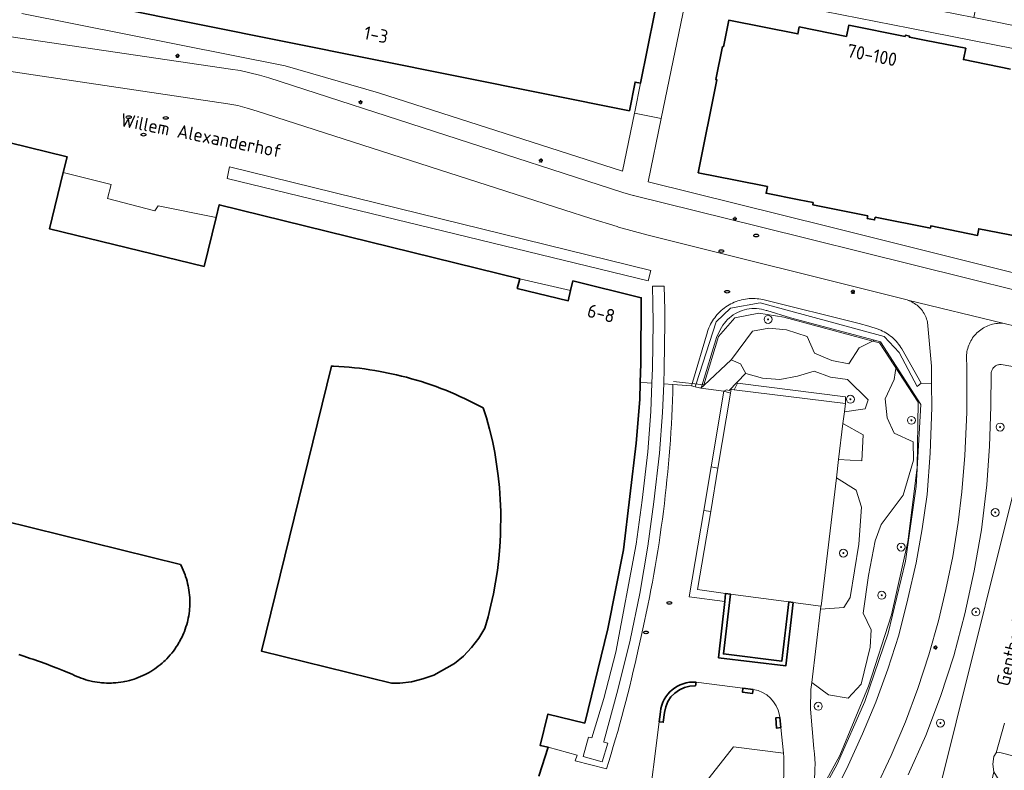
# Model space of a CAD drawing. Header units: metres. Extents: x 152610 to 160096, y 456114 to 462495.
# Tile 119 of 256: x 156503 to 156603, y 458945 to 459021. Entities that reach past the tile are written whole.
import ezdxf
from ezdxf.enums import TextEntityAlignment as Align

# ---------------------------------------------------------------- set-up
doc = ezdxf.new("R2010")
doc.units = ezdxf.units.M
doc.header["$LTSCALE"] = 0.5
doc.layers.get('0').update_dxf_attribs({"linetype": 'CONTINUOUS'})
for name, color, linetype, lineweight in [('B-PV-GK-KADEMUUR-GV', 251, 'CONTINUOUS', 35), ('B-PV-GR-BEPLANTING_CULTUUR_HEESTERS-GV', 251, 'CONTINUOUS', 18), ('B-PV-GR-BOOM-S', 251, 'CONTINUOUS', 25), ('B-PV-GR-GROENVOORZIENING-GV', 251, 'CONTINUOUS', 18), ('B-PV-GR-HAAG-GV', 251, 'CONTINUOUS', 13), ('B-PV-IE-MEUBILAIR-S', 251, 'CONTINUOUS', 25), ('B-PV-IE-TERREINAFSCHEIDING_KUNSTMATIG_HEKWERK-G', 251, 'IE-TERREINAFSCHEIDING_KUNSTMATIG-SO', 18), ('B-PV-OG-BEBOUWING-GV', 6, 'CONTINUOUS', 35), ('B-PV-OG-BEBOUWING-T18', 1, 'CONTINUOUS', 18), ('B-PV-OG-TERREIN_BEGROEID-GV', 251, 'CONTINUOUS', 18), ('B-PV-OG-TOPOGRAFIE-T18', 1, 'CONTINUOUS', 18), ('B-PV-VH-GESLOTENVERHARDING_KUNSTSTOF-GV', 251, 'CONTINUOUS', 18), ('B-PV-VH-ONVERHARD_BOOMSCHORS-GV', 251, 'CONTINUOUS', 18), ('B-PV-VH-ONVERHARD_ZAND-GV', 251, 'CONTINUOUS', 18), ('B-PV-VH-OPENVERHARDING_BETONSTRAATSTEEN-GV', 251, 'CONTINUOUS', 18), ('B-PV-VH-OPENVERHARDING_STRAATBAKSTEEN-GV', 251, 'CONTINUOUS', 18), ('B-PV-VH-OPENVERHARDING_TEGEL-GV', 251, 'CONTINUOUS', 18)]:
    doc.layers.add(name, color=color, linetype=linetype, lineweight=lineweight)
doc.styles.add('NLCS-ISO', font='NLCS-ISO.ttf')
doc.styles.add('NLCS-ISO-M750-T18', font='NLCS-ISO.ttf', dxfattribs={"height": 1.35})
doc.linetypes.add('IE-TERREINAFSCHEIDING_KUNSTMATIG-SO', pattern='A,4,[82,NLCS.SHX,S=0.75,R=90,X=0,Y=0],4,-2', length=10)

# ---------------------------------------------------------------- blocks, each defined once
blk = doc.blocks.new('SIE-MEUBILAIR_PAAL_LICHTMAST-SO')
for points in [[(-0.62, 0), (-1, 0)], [(-0.71, 0.71), (-0.44, 0.44)], [(0, 1), (0, 0.62)], [(0.44, 0.44), (0.71, 0.71)], [(1, 0), (0.62, 0)], [(-0.71, -0.71), (-0.44, -0.44)], [(0, -0.62), (0, -1)], [(0.44, -0.44), (0.71, -0.71)]]:
    blk.add_lwpolyline(points)
blk.add_circle((0, 0), 0.5)
blk = doc.blocks.new('SIE-MEUBILAIR_PUT_RIOOLPUT-SO')
blk.add_ellipse((0, 0), major_axis=(1.25, 0), ratio=0.54)
blk = doc.blocks.new('SIE-MEUBILAIR_PUT_DRAINAGEPUT-SO')
blk.add_ellipse((0, 0), major_axis=(1.25, 0), ratio=0.54)
at = {"style": 'NLCS-ISO'}
blk.add_text('dr', height=0.75, dxfattribs=at).set_placement((0.03, 0), align=Align.MIDDLE_CENTER)
blk = doc.blocks.new('SGR-BOOM_GBKN-SO')
at = {"linetype": 'ByBlock', "lineweight": 18}
h = blk.add_hatch(color=0, dxfattribs=at)
h.dxf.hatch_style = 1
edge = h.paths.add_edge_path()
edge.add_arc((0, 0), 0.25, 0, 360)
at = {"color": 0, "linetype": 'ByBlock', "lineweight": 18}
for radius in [2, 0.25]:
    blk.add_circle((0, 0), radius, dxfattribs=at)
at = {"color": 0, "linetype": 'ByBlock', "lineweight": 18, "style": 'NLCS-ISO'}
blk.add_attdef('SOORT', (2.5, 0), '', height=1.5, dxfattribs=at)

msp = doc.modelspace()

# ---------------------------------------------------------------- linework, layer by layer
at = {"layer": 'B-PV-GK-KADEMUUR-GV', "flags": 128}
for points in [[(156581.209, 458962.085), (156580.774, 458962.144), (156580.065, 458956.154), (156574.171, 458956.887), (156574.879, 458962.931), (156574.4, 458962.995), (156574.313, 458962.19), (156573.697, 458956.498), (156580.463, 458955.686)], [(156577.177, 458953.312), (156576.144, 458953.444), (156576.112, 458953.031), (156577.1, 458952.895)], [(156579.861, 458950.478), (156579.452, 458950.439), (156579.546, 458949.399), (156579.966, 458949.461)]]:
    msp.add_lwpolyline(points, close=True, dxfattribs=at)
at = {"layer": 'B-PV-GK-KADEMUUR-GV'}
for points in [[(156571.413, 458954.045, 0.403392), (156567.814, 458951.055)], [(156568.246, 458950.985, -0.399794), (156571.375, 458953.654)]]:
    msp.add_lwpolyline(points, format="xyb", dxfattribs=at)
at = {"layer": 'B-PV-GK-KADEMUUR-GV', "flags": 128}
for points in [[(156571.375, 458953.654), (156571.413, 458954.045)], [(156567.814, 458951.055), (156567.688, 458950.039), (156568.106, 458950.002), (156568.246, 458950.985)]]:
    msp.add_lwpolyline(points, dxfattribs=at)
at = {"layer": 'B-PV-GR-BEPLANTING_CULTUUR_HEESTERS-GV', "flags": 128}
msp.add_lwpolyline([(156594.72, 458938.271), (156606.466, 458985.36), (156602.196, 458986.091), (156602.109, 458986.093), (156602.022, 458986.087), (156601.937, 458986.073), (156601.852, 458986.052), (156601.771, 458986.022), (156601.692, 458985.986), (156601.617, 458985.942), (156601.546, 458985.891), (156601.48, 458985.835), (156601.42, 458985.772), (156601.366, 458985.704), (156601.318, 458985.632), (156601.277, 458985.555), (156601.243, 458985.475), (156601.217, 458985.392), (156601.198, 458985.307), (156601.19, 458985.247), (156601.151, 458981.843), (156601.013, 458977.86), (156600.747, 458973.941), (156600.202, 458969.41), (156599.459, 458965.267), (156598.535, 458960.941), (156597.405, 458956.704), (156596.08, 458952.602), (156594.594, 458948.655), (156592.831, 458944.698)], dxfattribs=at)
at = {"layer": 'B-PV-GR-GROENVOORZIENING-GV', "flags": 128}
for points in [[(156571.916, 458983.714), (156572.24, 458984.015), (156574.972, 458986.551), (156575.006, 458986.583), (156577.098, 458989.451), (156578.75, 458989.762), (156580.558, 458989.587), (156582.62, 458988.913), (156583.374, 458987.224), (156585.098, 458986.495), (156586.846, 458986.174), (156587.861, 458987.759), (156589.426, 458988.533), (156580.958, 458990.793), (156578.546, 458991.54), (156578.503, 458991.554), (156578.265, 458991.623), (156578.022, 458991.677), (156577.777, 458991.714), (156577.53, 458991.736), (156577.281, 458991.742), (156577.033, 458991.731), (156576.786, 458991.705), (156576.542, 458991.663), (156576.301, 458991.605), (156576.063, 458991.532), (156575.831, 458991.444), (156575.606, 458991.341), (156575.387, 458991.223), (156575.176, 458991.092), (156574.974, 458990.948), (156574.782, 458990.79), (156574.601, 458990.621), (156574.43, 458990.441), (156574.272, 458990.249), (156574.126, 458990.048), (156573.994, 458989.838), (156573.518, 458988.925), (156572.01, 458983.944)], [(156586.38, 458981.331), (156588.482, 458981.613), (156588.771, 458982.54), (156586.704, 458984.573), (156584.975, 458984.808), (156583.336, 458985.435), (156581.654, 458984.905), (156579.867, 458984.569), (156578.131, 458984.724), (156576.433, 458985.172), (156576.397, 458985.182), (156574.749, 458983.482), (156574.489, 458983.539), (156574.232, 458983.389), (156574.899, 458983.214), (156574.962, 458983.588), (156575.263, 458983.55), (156575.593, 458984.204), (156586.509, 458982.822), (156586.479, 458982.153)], [(156586.237, 458980.135), (156585.801, 458976.501), (156588.136, 458976.374), (156588.272, 458979.011)], [(156583.972, 458961.392), (156586.328, 458961.572), (156586.953, 458962.577), (156587.838, 458967.966), (156588.122, 458971.684), (156587.563, 458973.397), (156585.577, 458974.64), (156584.025, 458961.709), (156584.01, 458961.711)]]:
    msp.add_lwpolyline(points, close=True, dxfattribs=at)
for points in [[(156561.172, 458919.257), (156561.172, 458919.174), (156568.754, 458924.076), (156573.203, 458927.997), (156578.103, 458933.552), (156582.26, 458939.565), (156585.636, 458945.77), (156588.459, 458952.094), (156590.797, 458958.976), (156592.562, 458966.244), (156593.631, 458973.777), (156594.087, 458982.056), (156591.6, 458985.934)], [(156591.6, 458985.934), (156591.416, 458984.569), (156590.508, 458982.611), (156590.694, 458980.716), (156591.418, 458979.165), (156593.314, 458978.278), (156593.355, 458976.451), (156592.306, 458972.899), (156590.089, 458969.932), (156589.483, 458968.288), (156588.8, 458964.789), (156588.263, 458961.004), (156589.077, 458959.335), (156588.996, 458957.572), (156588.064, 458953.835), (156586.775, 458952.435), (156584.793, 458952.763), (156583.091, 458953.998), (156583.009, 458953.312), (156582.953, 458951.314), (156583.315, 458947.338)]]:
    msp.add_lwpolyline(points, dxfattribs=at)
at = {"layer": 'B-PV-GR-GROENVOORZIENING-GV'}
msp.add_lwpolyline([(156583.315, 458947.338, -0.170365), (156581.662, 458939.397)], format="xyb", dxfattribs=at)
at = {"layer": 'B-PV-GR-HAAG-GV', "flags": 128}
msp.add_lwpolyline([(156584.882, 458941.945), (156586.58, 458945.279), (156588.211, 458948.837), (156589.557, 458952.034), (156590.776, 458955.366), (156591.86, 458958.767), (156592.784, 458962.444), (156593.617, 458966.065), (156594.235, 458969.526), (156594.716, 458972.977), (156595.05, 458977.135), (156595.194, 458981.741), (156595.177, 458984.176), (156594.127, 458984.195), (156593.73, 458983.875), (156591.896, 458987.287), (156590.398, 458988.924), (156577.878, 458992.307), (156574.885, 458991.787), (156573.44, 458990.386), (156571.433, 458984.142), (156571.337, 458983.849), (156571.749, 458983.737), (156571.916, 458983.714), (156572.01, 458983.944), (156573.518, 458988.925), (156573.994, 458989.838), (156574.126, 458990.048), (156574.272, 458990.249), (156574.43, 458990.441), (156574.601, 458990.621), (156574.782, 458990.79), (156574.974, 458990.948), (156575.176, 458991.092), (156575.387, 458991.223), (156575.606, 458991.341), (156575.831, 458991.444), (156576.063, 458991.532), (156576.301, 458991.605), (156576.542, 458991.663), (156576.786, 458991.705), (156577.033, 458991.731), (156577.281, 458991.742), (156577.53, 458991.736), (156577.777, 458991.714), (156578.022, 458991.677), (156578.265, 458991.623), (156578.503, 458991.554), (156578.546, 458991.54), (156580.958, 458990.793), (156589.426, 458988.533), (156590.037, 458988.37), (156591.6, 458985.934), (156594.087, 458982.056), (156593.631, 458973.777), (156592.562, 458966.244), (156590.797, 458958.976), (156588.459, 458952.094), (156585.636, 458945.77), (156582.26, 458939.565)], dxfattribs=at)
for points in [[(156586.509, 458982.822), (156575.593, 458984.204), (156575.263, 458983.55), (156586.479, 458982.153)], [(156574.899, 458983.214), (156574.232, 458983.389), (156572.945, 458975.751), (156573.625, 458975.625)], [(156572.894, 458971.273), (156572.207, 458971.374), (156570.736, 458962.646), (156574.313, 458962.19), (156574.4, 458962.995), (156571.568, 458963.374)]]:
    msp.add_lwpolyline(points, close=True, dxfattribs=at)
at = {"layer": 'B-PV-IE-TERREINAFSCHEIDING_KUNSTMATIG_HEKWERK-G', "flags": 128}
msp.add_lwpolyline([(156531.149, 458935.109), (156530.797, 458934.212), (156530.341, 458934.262), (156529.891, 458930.213), (156537.059, 458923.322), (156540.974, 458920.139), (156546.039, 458916.781), (156545.376, 458915.375), (156547.714, 458914.862), (156552.607, 458915.705), (156555.077, 458916.374), (156561.119, 458919.06), (156565.288, 458921.773), (156569.321, 458924.725), (156573.108, 458928.127), (156576.521, 458931.823), (156579.568, 458935.775), (156582.305, 458940.031), (156585.913, 458946.653), (156588.83, 458953.65), (156591.145, 458960.838), (156592.773, 458968.203), (156593.719, 458975.714), (156593.827, 458982.306), (156589.931, 458988.269), (156589.259, 458988.45), (156580.289, 458990.871), (156577.747, 458991.281), (156575.316, 458990.8), (156573.683, 458988.919), (156572.196, 458984.024), (156569.129, 458984.366)], dxfattribs=at)
at = {"layer": 'B-PV-OG-BEBOUWING-GV', "flags": 128}
for points in [[(156512.604, 459022.146), (156564.694, 459011.688), (156565.261, 459014.578), (156565.826, 459014.481), (156567.915, 459024.992)], [(156603.142, 459015.893), (156598.389, 459016.861), (156598.629, 459017.991), (156594.64, 459018.774), (156592.933, 459019.11), (156592.955, 459019.217), (156592.531, 459019.31), (156592.508, 459019.194), (156586.818, 459020.321), (156586.579, 459019.187), (156581.832, 459020.145), (156581.691, 459019.449), (156574.718, 459020.826), (156574.181, 459018.151), (156574.075, 459018.164), (156573.413, 459014.83), (156573.521, 459014.809), (156571.64, 459005.438), (156575.403, 459004.687), (156578.61, 459004.047), (156578.478, 459003.369), (156581.819, 459002.707), (156583.222, 459002.429), (156583.183, 459002.215), (156585.226, 459001.801), (156588.745, 459001.088), (156588.692, 459000.825), (156589.435, 459000.683), (156589.488, 459000.945), (156595.053, 458999.852), (156595.095, 459000.067), (156599.822, 458999.116), (156599.943, 458999.787), (156606.917, 458998.426)], [(156555.568, 458944.542), (156556.513, 458947.471), (156555.686, 458947.653), (156556.466, 458950.828), (156560.183, 458949.916), (156562.508, 458959.42), (156564.083, 458967.378), (156565.373, 458978.16), (156565.736, 458982.551), (156565.794, 458984.283), (156565.857, 458986.185), (156565.895, 458992.825), (156558.998, 458994.527), (156558.767, 458993.543), (156558.527, 458992.524), (156553.388, 458993.761), (156553.631, 458994.751), (156523.321, 459002.208), (156523.002, 459000.911), (156521.792, 458995.99), (156506.185, 458999.789), (156507.585, 459005.466), (156507.976, 459007.049), (156492.462, 459010.856)], [(156495.422, 458971.84), (156519.407, 458965.912), (156519.467, 458965.797), (156519.577, 458965.571), (156519.681, 458965.34), (156519.777, 458965.107), (156519.866, 458964.871), (156519.922, 458964.712), (156519.999, 458964.473), (156520.067, 458964.233), (156520.129, 458963.99), (156520.182, 458963.745), (156520.216, 458963.571), (156520.258, 458963.326), (156520.291, 458963.08), (156520.317, 458962.833), (156520.334, 458962.585), (156520.342, 458962.424), (156520.348, 458962.172), (156520.347, 458961.919), (156520.337, 458961.667), (156520.319, 458961.415), (156520.302, 458961.224), (156520.272, 458960.981), (156520.234, 458960.739), (156520.189, 458960.498), (156520.136, 458960.259), (156520.099, 458960.105), (156520.035, 458959.865), (156519.963, 458959.628), (156519.884, 458959.392), (156519.797, 458959.16), (156519.738, 458959.012), (156519.64, 458958.781), (156519.535, 458958.554), (156519.422, 458958.33), (156519.302, 458958.11), (156519.255, 458958.028), (156519.125, 458957.81), (156518.987, 458957.595), (156518.843, 458957.385), (156518.692, 458957.179), (156518.535, 458956.979), (156518.372, 458956.783), (156518.202, 458956.593), (156518.027, 458956.407), (156517.846, 458956.228), (156517.739, 458956.127), (156517.552, 458955.958), (156517.36, 458955.796), (156517.162, 458955.639), (156516.96, 458955.489), (156516.836, 458955.402), (156516.625, 458955.26), (156516.409, 458955.125), (156516.188, 458954.996), (156515.964, 458954.875), (156515.828, 458954.805), (156515.603, 458954.697), (156515.375, 458954.596), (156515.143, 458954.502), (156514.909, 458954.416), (156514.746, 458954.36), (156514.503, 458954.284), (156514.258, 458954.216), (156514.01, 458954.155), (156513.761, 458954.102), (156513.624, 458954.076), (156513.374, 458954.036), (156513.123, 458954.003), (156512.871, 458953.978), (156512.619, 458953.961), (156512.458, 458953.954), (156512.206, 458953.949), (156511.953, 458953.953), (156511.701, 458953.964), (156511.449, 458953.984), (156511.266, 458954.002), (156511.016, 458954.034), (156510.768, 458954.074), (156510.521, 458954.122), (156510.275, 458954.178), (156510.108, 458954.22), (156509.867, 458954.287), (156509.629, 458954.362), (156509.393, 458954.444), (156509.16, 458954.534), (156508.95, 458954.621), (156508.717, 458954.726), (156508.487, 458954.839), (156507.888, 458955.086), (156507.631, 458955.189), (156506.951, 458955.458), (156506.513, 458955.626), (156505.851, 458955.876), (156505.187, 458956.118), (156504.519, 458956.353), (156504.254, 458956.444), (156503.614, 458956.661), (156503.114, 458956.824)]]:
    msp.add_lwpolyline(points, dxfattribs=at)
msp.add_lwpolyline([(156534.858, 458985.927), (156535.381, 458985.899), (156535.903, 458985.863), (156536.425, 458985.82), (156536.946, 458985.768), (156537.466, 458985.709), (156537.985, 458985.641), (156538.503, 458985.566), (156539.02, 458985.482), (156539.536, 458985.391), (156540.05, 458985.292), (156540.055, 458985.291), (156540.176, 458985.267), (156540.686, 458985.161), (156541.195, 458985.048), (156541.701, 458984.926), (156542.206, 458984.797), (156542.709, 458984.66), (156543.209, 458984.516), (156543.708, 458984.363), (156544.204, 458984.203), (156544.697, 458984.036), (156545.188, 458983.861), (156545.676, 458983.678), (156546.161, 458983.488), (156546.643, 458983.291), (156547.122, 458983.086), (156547.598, 458982.874), (156548.07, 458982.655), (156548.539, 458982.428), (156549.005, 458982.194), (156549.467, 458981.953), (156549.925, 458981.705), (156550.287, 458980.711), (156550.595, 458979.56), (156550.867, 458978.4), (156551.103, 458977.228), (156551.302, 458976.044), (156551.462, 458974.864), (156551.585, 458973.674), (156551.669, 458972.482), (156551.717, 458971.284), (156551.696, 458968.888), (156551.629, 458967.698), (156551.524, 458966.511), (156551.381, 458965.32), (156551.2, 458964.138), (156550.982, 458962.963), (156550.726, 458961.795), (156550.434, 458960.635), (156550.109, 458959.503), (156549.491, 458958.466), (156548.774, 458957.533), (156547.945, 458956.677), (156547.033, 458955.928), (156544.974, 458954.762), (156543.865, 458954.363), (156542.705, 458954.09), (156541.529, 458953.953), (156540.684, 458953.955), (156527.575, 458957.171), (156534.632, 458985.936)], close=True, dxfattribs=at)
at = {"layer": 'B-PV-OG-TERREIN_BEGROEID-GV', "flags": 128}
msp.add_lwpolyline([(156594.127, 458984.195), (156592.183, 458987.658), (156592.08, 458987.822), (156591.971, 458987.982), (156591.856, 458988.137), (156591.734, 458988.287), (156591.605, 458988.432), (156591.471, 458988.571), (156591.332, 458988.705), (156591.187, 458988.833), (156591.036, 458988.955), (156590.881, 458989.07), (156590.722, 458989.179), (156590.557, 458989.282), (156590.389, 458989.377), (156590.217, 458989.465), (156590.041, 458989.547), (156589.863, 458989.62), (156589.793, 458989.647), (156588.843, 458989.95), (156587.866, 458990.238), (156578.151, 458992.641), (156577.959, 458992.678), (156577.766, 458992.708), (156577.571, 458992.729), (156577.376, 458992.743), (156577.18, 458992.749), (156576.984, 458992.746), (156576.789, 458992.736), (156576.594, 458992.717), (156576.4, 458992.691), (156576.208, 458992.657), (156576.017, 458992.615), (156575.827, 458992.565), (156575.64, 458992.507), (156575.456, 458992.442), (156575.274, 458992.37), (156575.095, 458992.29), (156574.92, 458992.202), (156574.749, 458992.108), (156574.581, 458992.007), (156574.418, 458991.899), (156574.26, 458991.784), (156574.106, 458991.663), (156573.957, 458991.536), (156573.814, 458991.403), (156573.676, 458991.264), (156573.544, 458991.12), (156573.418, 458990.97), (156573.298, 458990.815), (156573.184, 458990.656), (156573.078, 458990.492), (156572.977, 458990.324), (156572.885, 458990.152), (156572.799, 458989.976), (156572.72, 458989.797), (156572.648, 458989.615), (156572.585, 458989.429), (156572.57, 458989.383), (156571.056, 458984.267), (156570.963, 458983.95), (156571.337, 458983.849), (156571.433, 458984.142), (156573.44, 458990.386), (156574.885, 458991.787), (156577.878, 458992.307), (156590.398, 458988.924), (156591.896, 458987.287), (156593.73, 458983.875)], close=True, dxfattribs=at)
at = {"layer": 'B-PV-VH-GESLOTENVERHARDING_KUNSTSTOF-GV', "flags": 128}
for points in [[(156580.774, 458962.144), (156581.209, 458962.085), (156584.01, 458961.711), (156584.025, 458961.709), (156585.577, 458974.64), (156585.801, 458976.501), (156586.237, 458980.135), (156586.38, 458981.331), (156586.479, 458982.153), (156575.263, 458983.55), (156574.962, 458983.588), (156574.899, 458983.214), (156573.625, 458975.625), (156572.894, 458971.273), (156571.568, 458963.374), (156574.4, 458962.995), (156574.879, 458962.931)], [(156580.774, 458962.144), (156574.879, 458962.931), (156574.171, 458956.887), (156580.065, 458956.154)]]:
    msp.add_lwpolyline(points, close=True, dxfattribs=at)
at = {"layer": 'B-PV-VH-ONVERHARD_BOOMSCHORS-GV', "flags": 128}
msp.add_lwpolyline([(156576.433, 458985.172), (156578.131, 458984.724), (156579.867, 458984.569), (156581.654, 458984.905), (156583.336, 458985.435), (156584.975, 458984.808), (156586.704, 458984.573), (156588.771, 458982.54), (156588.482, 458981.613), (156586.38, 458981.331), (156586.237, 458980.135), (156588.272, 458979.011), (156588.136, 458976.374), (156585.801, 458976.501), (156585.577, 458974.64), (156587.563, 458973.397), (156588.122, 458971.684), (156587.838, 458967.966), (156586.953, 458962.577), (156586.328, 458961.572), (156583.972, 458961.392), (156583.091, 458953.998), (156584.793, 458952.763), (156586.775, 458952.435), (156588.064, 458953.835), (156588.996, 458957.572), (156589.077, 458959.335), (156588.263, 458961.004), (156588.8, 458964.789), (156589.483, 458968.288), (156590.089, 458969.932), (156592.306, 458972.899), (156593.355, 458976.451), (156593.314, 458978.278), (156591.418, 458979.165), (156590.694, 458980.716), (156590.508, 458982.611), (156591.416, 458984.569), (156591.6, 458985.934), (156590.037, 458988.37), (156589.426, 458988.533), (156587.861, 458987.759), (156586.846, 458986.174), (156585.098, 458986.495), (156583.374, 458987.224), (156582.62, 458988.913), (156580.558, 458989.587), (156578.75, 458989.762), (156577.098, 458989.451), (156575.006, 458986.583), (156574.972, 458986.551), (156575.906, 458986.172)], close=True, dxfattribs=at)
for points in [[(156580.232, 458946.87), (156575.205, 458947.503), (156569.548, 458940.335), (156566.968, 458940.646), (156566.675, 458938.648), (156566.283, 458938.685)], [(156570.281, 458934.948), (156570.289, 458934.949), (156570.23, 458935.345), (156571.256, 458935.507), (156571.324, 458935.106), (156573.145, 458935.527), (156575.598, 458936.841), (156577.67, 458938.778), (156579.284, 458941.594), (156580.261, 458944.475), (156580.272, 458946.484), (156580.232, 458946.87)]]:
    msp.add_lwpolyline(points, dxfattribs=at)
at = {"layer": 'B-PV-VH-ONVERHARD_ZAND-GV', "flags": 128}
msp.add_lwpolyline([(156584.882, 458941.945), (156586.58, 458945.279), (156588.211, 458948.837), (156589.557, 458952.034), (156590.776, 458955.366), (156591.86, 458958.767), (156592.784, 458962.444), (156593.617, 458966.065), (156594.235, 458969.526), (156594.716, 458972.977), (156595.05, 458977.135), (156595.194, 458981.741), (156595.177, 458984.176), (156594.127, 458984.195), (156593.73, 458983.875), (156591.896, 458987.287), (156590.398, 458988.924), (156577.878, 458992.307), (156574.885, 458991.787), (156573.44, 458990.386), (156571.433, 458984.142), (156571.337, 458983.849), (156571.749, 458983.737), (156571.916, 458983.714), (156572.01, 458983.944), (156573.518, 458988.925), (156573.994, 458989.838), (156574.126, 458990.048), (156574.272, 458990.249), (156574.43, 458990.441), (156574.601, 458990.621), (156574.782, 458990.79), (156574.974, 458990.948), (156575.176, 458991.092), (156575.387, 458991.223), (156575.606, 458991.341), (156575.831, 458991.444), (156576.063, 458991.532), (156576.301, 458991.605), (156576.542, 458991.663), (156576.786, 458991.705), (156577.033, 458991.731), (156577.281, 458991.742), (156577.53, 458991.736), (156577.777, 458991.714), (156578.022, 458991.677), (156578.265, 458991.623), (156578.503, 458991.554), (156578.546, 458991.54), (156580.958, 458990.793), (156589.426, 458988.533), (156590.037, 458988.37), (156591.6, 458985.934), (156594.087, 458982.056), (156593.631, 458973.777), (156592.562, 458966.244), (156590.797, 458958.976), (156588.459, 458952.094), (156585.636, 458945.77), (156582.26, 458939.565)], dxfattribs=at)
for points in [[(156586.509, 458982.822), (156575.593, 458984.204), (156575.263, 458983.55), (156586.479, 458982.153)], [(156574.899, 458983.214), (156574.232, 458983.389), (156572.945, 458975.751), (156573.625, 458975.625)], [(156572.894, 458971.273), (156572.207, 458971.374), (156570.736, 458962.646), (156574.313, 458962.19), (156574.4, 458962.995), (156571.568, 458963.374)]]:
    msp.add_lwpolyline(points, close=True, dxfattribs=at)
at = {"layer": 'B-PV-VH-OPENVERHARDING_BETONSTRAATSTEEN-GV', "flags": 128}
for points in [[(156608.573, 459032.505), (156601.867, 459033.848), (156601.953, 459033.806), (156602.003, 459033.772), (156602.049, 459033.731), (156602.088, 459033.685), (156602.122, 459033.635), (156602.148, 459033.58), (156602.167, 459033.522), (156602.179, 459033.463), (156602.182, 459033.402), (156602.177, 459033.341), (156602.165, 459033.282), (156602.145, 459033.225), (156602.117, 459033.17), (156602.083, 459033.12), (156602.042, 459033.075), (156601.996, 459033.036), (156601.945, 459033.003), (156601.89, 459032.977), (156601.832, 459032.959), (156601.805, 459032.954), (156599.427, 459021.102), (156605.634, 459019.872)], [(156461.262, 459024.021), (156483.664, 459018.43), (156500, 459015.994), (156524.179, 459012.389), (156525.181, 459012.209), (156526.136, 459011.966), (156527.129, 459011.656), (156558.069, 459001.711), (156560.819, 459000.819), (156563.447, 459000), (156563.585, 458999.957), (156566.452, 458999.171), (156592.716, 458992.599), (156592.769, 458992.582), (156602.491, 458990.242), (156603.623, 458989.961)], [(156609.149, 458992.209), (156577.762, 459000), (156565.092, 459003.145), (156565.081, 459003.155), (156564.041, 459003.458), (156528.329, 459015.01), (156527.368, 459015.283), (156526.394, 459015.526), (156525.415, 459015.741), (156524.453, 459015.897), (156500, 459019.497), (156485.813, 459021.585)], [(156485.813, 459021.585), (156500, 459019.497), (156524.453, 459015.897), (156525.415, 459015.741), (156526.394, 459015.526), (156527.368, 459015.283), (156528.329, 459015.01), (156564.041, 459003.458), (156565.081, 459003.155), (156565.092, 459003.145), (156577.762, 459000), (156609.149, 458992.209)], [(156609.482, 458993.835), (156584.76, 459000), (156566.578, 459004.534), (156567.893, 459010.927), (156565.203, 459011.458), (156563.997, 459005.604), (156539.388, 459013.508), (156529.958, 459016.22), (156503.41, 459021.504)], [(156492.462, 459010.856), (156507.976, 459007.049), (156507.585, 459005.466), (156512.41, 459004.248), (156512.038, 459002.853), (156516.829, 459001.597), (156517.154, 459002.108), (156523.002, 459000.911), (156523.321, 459002.208), (156553.631, 458994.751), (156558.767, 458993.543), (156558.998, 458994.527), (156565.895, 458992.825), (156565.857, 458986.185), (156565.794, 458984.283), (156566.491, 458984.238), (156566.959, 458984.208), (156567.016, 458985.719), (156567.076, 458990.337), (156567.047, 458992.231), (156567.02, 458993.997), (156568.214, 458993.98), (156568.254, 458991.609), (156568.276, 458990.321), (156568.215, 458985.674), (156568.157, 458984.131), (156569.09, 458984.071), (156570.963, 458983.95), (156571.056, 458984.267), (156572.57, 458989.383), (156572.585, 458989.429), (156572.648, 458989.615), (156572.72, 458989.797), (156572.799, 458989.976), (156572.885, 458990.152), (156572.977, 458990.324), (156573.078, 458990.492), (156573.184, 458990.656), (156573.298, 458990.815), (156573.418, 458990.97), (156573.544, 458991.12), (156573.676, 458991.264), (156573.814, 458991.403), (156573.957, 458991.536), (156574.106, 458991.663), (156574.26, 458991.784), (156574.418, 458991.899), (156574.581, 458992.007), (156574.749, 458992.108), (156574.92, 458992.202), (156575.095, 458992.29), (156575.274, 458992.37), (156575.456, 458992.442), (156575.64, 458992.507), (156575.827, 458992.565), (156576.017, 458992.615), (156576.208, 458992.657), (156576.4, 458992.691), (156576.594, 458992.717), (156576.789, 458992.736), (156576.984, 458992.746), (156577.18, 458992.749), (156577.376, 458992.743), (156577.571, 458992.729), (156577.766, 458992.708), (156577.959, 458992.678), (156578.151, 458992.641), (156587.866, 458990.238), (156588.843, 458989.95), (156589.793, 458989.647), (156589.863, 458989.62), (156590.041, 458989.547), (156590.217, 458989.465), (156590.389, 458989.377), (156590.557, 458989.282), (156590.722, 458989.179), (156590.881, 458989.07), (156591.036, 458988.955), (156591.187, 458988.833), (156591.332, 458988.705), (156591.471, 458988.571), (156591.605, 458988.432), (156591.734, 458988.287), (156591.856, 458988.137), (156591.971, 458987.982), (156592.08, 458987.822), (156592.183, 458987.658), (156594.127, 458984.195), (156595.177, 458984.176), (156595.164, 458985.93), (156594.755, 458990.379), (156594.718, 458990.53), (156594.672, 458990.678), (156594.62, 458990.824), (156594.56, 458990.967), (156594.492, 458991.106), (156594.418, 458991.242), (156594.336, 458991.374), (156594.248, 458991.502), (156594.154, 458991.624), (156594.053, 458991.742), (156593.946, 458991.855), (156593.834, 458991.962), (156593.716, 458992.062), (156593.593, 458992.157), (156593.466, 458992.245), (156593.334, 458992.327), (156593.198, 458992.401), (156593.058, 458992.469), (156592.915, 458992.529), (156592.769, 458992.582), (156592.716, 458992.599), (156566.452, 458999.171), (156563.585, 458999.957), (156563.447, 459000), (156560.819, 459000.819), (156558.069, 459001.711), (156527.129, 459011.656), (156526.136, 459011.966), (156525.181, 459012.209), (156524.179, 459012.389), (156500, 459015.994)], [(156589.525, 458943.291), (156591.092, 458946.656), (156592.54, 458950.027), (156593.801, 458953.388), (156594.909, 458956.79), (156595.873, 458960.228), (156596.618, 458963.4), (156597.308, 458966.716), (156597.857, 458970.147), (156598.224, 458973.239), (156598.525, 458976.895), (156598.724, 458981.261), (156598.734, 458986.257), (156598.716, 458986.394), (156598.701, 458986.56), (156598.695, 458986.727), (156598.696, 458986.894), (156598.705, 458987.06), (156598.723, 458987.226), (156598.748, 458987.391), (156598.781, 458987.554), (156598.822, 458987.716), (156598.871, 458987.875), (156598.927, 458988.032), (156598.99, 458988.186), (156599.062, 458988.337), (156599.14, 458988.484), (156599.225, 458988.628), (156599.317, 458988.767), (156599.415, 458988.901), (156599.52, 458989.031), (156599.631, 458989.155), (156599.748, 458989.274), (156599.87, 458989.388), (156599.998, 458989.495), (156600.13, 458989.596), (156600.268, 458989.69), (156600.409, 458989.778), (156600.555, 458989.859), (156600.705, 458989.933), (156600.857, 458990), (156601.013, 458990.059), (156601.172, 458990.111), (156601.333, 458990.155), (156601.495, 458990.191), (156601.66, 458990.219), (156601.825, 458990.24), (156601.991, 458990.252), (156602.158, 458990.257), (156602.325, 458990.253), (156602.491, 458990.242), (156592.769, 458992.582), (156592.915, 458992.529), (156593.058, 458992.469), (156593.198, 458992.401), (156593.334, 458992.327), (156593.466, 458992.245), (156593.593, 458992.157), (156593.716, 458992.062), (156593.834, 458991.962), (156593.946, 458991.855), (156594.053, 458991.742), (156594.154, 458991.624), (156594.248, 458991.502), (156594.336, 458991.374), (156594.418, 458991.242), (156594.492, 458991.106), (156594.56, 458990.967), (156594.62, 458990.824), (156594.672, 458990.678), (156594.718, 458990.53), (156594.755, 458990.379), (156595.164, 458985.93), (156595.177, 458984.176), (156595.194, 458981.741), (156595.05, 458977.135), (156594.716, 458972.977), (156594.235, 458969.526), (156593.617, 458966.065), (156592.784, 458962.444), (156591.86, 458958.767), (156590.776, 458955.366), (156589.557, 458952.034), (156588.211, 458948.837), (156586.58, 458945.279), (156584.882, 458941.945)], [(156602.545, 458949.898), (156601.708, 458946.901), (156602.057, 458946.943), (156606.669, 458945.77)]]:
    msp.add_lwpolyline(points, dxfattribs=at)
msp.add_lwpolyline([(156524.354, 459006.033), (156566.856, 458995.58), (156566.594, 458994.526), (156524.105, 459004.871)], close=True, dxfattribs=at)
at = {"layer": 'B-PV-VH-OPENVERHARDING_STRAATBAKSTEEN-GV', "flags": 128}
for points in [[(156603.623, 458989.961), (156602.491, 458990.242), (156602.325, 458990.253), (156602.158, 458990.257), (156601.991, 458990.252), (156601.825, 458990.24), (156601.66, 458990.219), (156601.495, 458990.191), (156601.333, 458990.155), (156601.172, 458990.111), (156601.013, 458990.059), (156600.857, 458990), (156600.705, 458989.933), (156600.555, 458989.859), (156600.409, 458989.778), (156600.268, 458989.69), (156600.13, 458989.596), (156599.998, 458989.495), (156599.87, 458989.388), (156599.748, 458989.274), (156599.631, 458989.155), (156599.52, 458989.031), (156599.415, 458988.901), (156599.317, 458988.767), (156599.225, 458988.628), (156599.14, 458988.484), (156599.062, 458988.337), (156598.99, 458988.186), (156598.927, 458988.032), (156598.871, 458987.875), (156598.822, 458987.716), (156598.781, 458987.554), (156598.748, 458987.391), (156598.723, 458987.226), (156598.705, 458987.06), (156598.696, 458986.894), (156598.695, 458986.727), (156598.701, 458986.56), (156598.716, 458986.394), (156598.734, 458986.257), (156598.724, 458981.261), (156598.525, 458976.895), (156598.224, 458973.239), (156597.857, 458970.147), (156597.308, 458966.716), (156596.618, 458963.4), (156595.873, 458960.228), (156594.909, 458956.79), (156593.801, 458953.388), (156592.54, 458950.027), (156591.092, 458946.656), (156589.525, 458943.291)], [(156592.831, 458944.698), (156594.594, 458948.655), (156596.08, 458952.602), (156597.405, 458956.704), (156598.535, 458960.941), (156599.459, 458965.267), (156600.202, 458969.41), (156600.747, 458973.941), (156601.013, 458977.86), (156601.151, 458981.843), (156601.19, 458985.247), (156601.198, 458985.307), (156601.217, 458985.392), (156601.243, 458985.475), (156601.277, 458985.555), (156601.318, 458985.632), (156601.366, 458985.704), (156601.42, 458985.772), (156601.48, 458985.835), (156601.546, 458985.891), (156601.617, 458985.942), (156601.692, 458985.986), (156601.771, 458986.022), (156601.852, 458986.052), (156601.937, 458986.073), (156602.022, 458986.087), (156602.109, 458986.093), (156602.196, 458986.091), (156606.466, 458985.36)], [(156606.466, 458985.36), (156594.72, 458938.271), (156594.774, 458938.114), (156594.903, 458938.004), (156597.55, 458937.418), (156597.725, 458937.408), (156597.831, 458937.571), (156598.074, 458938.279), (156599.136, 458939.429), (156600.283, 458939.883), (156601.456, 458944.997), (156601.347, 458945.777), (156601.443, 458946.546), (156601.708, 458946.901), (156602.545, 458949.898)], [(156566.959, 458984.208), (156566.491, 458984.238), (156565.794, 458984.283), (156565.736, 458982.551), (156565.373, 458978.16), (156564.083, 458967.378), (156562.508, 458959.42), (156560.183, 458949.916), (156556.466, 458950.828), (156555.686, 458947.653), (156556.513, 458947.471), (156559.437, 458946.677), (156559.236, 458946.102), (156562.378, 458945.298)], [(156569.09, 458984.071), (156568.157, 458984.131), (156568.049, 458981.264), (156567.73, 458977.141), (156567.173, 458972.236), (156566.559, 458967.761), (156565.739, 458962.993), (156564.765, 458958.274), (156563.526, 458953.27), (156562.124, 458948.042), (156562.116, 458948.011), (156562.114, 458947.999), (156562.517, 458947.889), (156561.934, 458945.99), (156560.022, 458946.549), (156560.577, 458948.479), (156560.893, 458948.41), (156562.121, 458952.404), (156563.314, 458957.059), (156565.376, 458967.964), (156565.984, 458972.399), (156566.538, 458977.277), (156566.852, 458981.356), (156566.959, 458984.208)], [(156565.604, 458957.461), (156565.875, 458958.644)]]:
    msp.add_lwpolyline(points, dxfattribs=at)
at = {"layer": 'B-PV-VH-OPENVERHARDING_STRAATBAKSTEEN-GV'}
for points in [[(156565.875, 458958.644, 0.050279), (156569.09, 458984.071)], [(156562.378, 458945.298, 0.024136), (156565.604, 458957.461)]]:
    msp.add_lwpolyline(points, format="xyb", dxfattribs=at)
at = {"layer": 'B-PV-VH-OPENVERHARDING_TEGEL-GV', "flags": 128}
for points in [[(156605.634, 459019.872), (156599.427, 459021.102), (156594.311, 459022.112), (156592.35, 459022.483), (156586.899, 459023.57), (156580.71, 459024.776), (156575.568, 459025.803), (156571.076, 459026.687), (156573.625, 459039.415), (156570.756, 459039.984), (156569.556, 459033.881), (156568.903, 459029.965), (156567.915, 459024.992), (156570.673, 459024.444), (156592.997, 459020.016), (156613.996, 459015.89)], [(156572.945, 458975.751), (156574.232, 458983.389), (156571.916, 458983.714), (156571.749, 458983.737), (156571.337, 458983.849), (156570.963, 458983.95), (156569.09, 458984.071)], [(156583.315, 458947.338), (156582.953, 458951.314), (156583.009, 458953.312), (156583.091, 458953.998), (156583.972, 458961.392), (156584.01, 458961.711), (156581.209, 458962.085), (156580.463, 458955.686), (156573.697, 458956.498), (156574.313, 458962.19), (156570.736, 458962.646), (156572.207, 458971.374), (156572.945, 458975.751)], [(156565.875, 458958.644), (156565.604, 458957.461)], [(156577.188, 458953.311), (156577.177, 458953.312), (156577.1, 458952.895), (156576.112, 458953.031), (156576.144, 458953.444), (156571.435, 458954.043), (156571.424, 458954.044), (156571.413, 458954.045), (156571.375, 458953.654)], [(156571.413, 458954.045), (156571.424, 458954.044), (156571.435, 458954.043), (156576.144, 458953.444), (156577.177, 458953.312), (156577.188, 458953.311)], [(156566.283, 458938.685), (156566.283, 458938.693), (156566.284, 458938.701), (156566.531, 458940.699), (156567.688, 458950.039), (156567.814, 458951.055)], [(156568.246, 458950.985), (156568.106, 458950.002), (156567.688, 458950.039), (156566.531, 458940.699), (156566.968, 458940.646), (156569.548, 458940.335), (156575.205, 458947.503), (156580.232, 458946.87)], [(156580.232, 458946.87), (156579.966, 458949.461), (156579.546, 458949.399), (156579.452, 458950.439), (156579.861, 458950.478), (156579.836, 458950.722)], [(156579.836, 458950.722), (156579.861, 458950.478), (156579.966, 458949.461)], [(156579.966, 458949.461), (156580.232, 458946.87), (156580.272, 458946.484), (156580.261, 458944.475), (156579.284, 458941.594), (156577.67, 458938.778), (156575.598, 458936.841), (156573.145, 458935.527), (156571.324, 458935.106), (156570.289, 458934.949), (156570.281, 458934.948)], [(156562.378, 458945.298), (156559.236, 458946.102), (156559.437, 458946.677), (156556.513, 458947.471), (156555.568, 458944.542)], [(156606.669, 458945.77), (156602.057, 458946.943), (156601.708, 458946.901), (156601.443, 458946.546), (156601.347, 458945.777), (156601.456, 458944.997), (156602.249, 458943.676), (156603.609, 458942.936)]]:
    msp.add_lwpolyline(points, dxfattribs=at)
for points in [[(156570.673, 459024.444), (156567.915, 459024.992), (156565.826, 459014.481), (156565.228, 459011.578), (156565.203, 459011.458), (156567.893, 459010.927)], [(156524.354, 459006.033), (156524.105, 459004.871), (156566.594, 458994.526), (156566.856, 458995.58)], [(156563.526, 458953.27), (156564.765, 458958.274), (156565.739, 458962.993), (156566.559, 458967.761), (156567.173, 458972.236), (156567.73, 458977.141), (156568.049, 458981.264), (156568.157, 458984.131), (156568.215, 458985.674), (156568.276, 458990.321), (156568.254, 458991.609), (156568.214, 458993.98), (156567.02, 458993.997), (156567.047, 458992.231), (156567.076, 458990.337), (156567.016, 458985.719), (156566.959, 458984.208), (156566.852, 458981.356), (156566.538, 458977.277), (156565.984, 458972.399), (156565.376, 458967.964), (156563.314, 458957.059), (156562.121, 458952.404), (156560.893, 458948.41), (156560.577, 458948.479), (156560.022, 458946.549), (156561.934, 458945.99), (156562.517, 458947.889), (156562.114, 458947.999), (156562.116, 458948.011), (156562.124, 458948.042)], [(156573.625, 458975.625), (156572.945, 458975.751), (156572.207, 458971.374), (156572.894, 458971.273)]]:
    msp.add_lwpolyline(points, close=True, dxfattribs=at)
at = {"layer": 'B-PV-VH-OPENVERHARDING_TEGEL-GV'}
for points in [[(156569.09, 458984.071, -0.050279), (156565.875, 458958.644)], [(156565.604, 458957.461, -0.024136), (156562.378, 458945.298)], [(156567.814, 458951.055, -0.403392), (156571.413, 458954.045)], [(156571.375, 458953.654, 0.399794), (156568.246, 458950.985)], [(156577.188, 458953.311, -0.31869), (156579.836, 458950.722)], [(156579.836, 458950.722, 0.31869), (156577.188, 458953.311)], [(156581.662, 458939.397, 0.170365), (156583.315, 458947.338)]]:
    msp.add_lwpolyline(points, format="xyb", dxfattribs=at)

# ---------------------------------------------------------------- block references
at = {"layer": 'B-PV-GR-BOOM-S', "xscale": 0.2, "yscale": 0.2, "zscale": 0.2}
for p in [(156578.687, 458990.639), (156586.993, 458982.583), (156593.139, 458980.459), (156602.092, 458979.779), (156601.596, 458971.16), (156592.106, 458967.668), (156586.285, 458967.057), (156590.146, 458962.809), (156599.651, 458961.13), (156583.743, 458951.611), (156596.066, 458949.917)]:
    msp.add_blockref('SGR-BOOM_GBKN-SO', p, dxfattribs=at)
at = {"layer": 'B-PV-IE-MEUBILAIR-S', "xscale": 0.2, "yscale": 0.2, "zscale": 0.2}
for name, p in [('SIE-MEUBILAIR_PAAL_LICHTMAST-SO', (156519.113, 459017.231)), ('SIE-MEUBILAIR_PAAL_LICHTMAST-SO', (156537.571, 459012.552)), ('SIE-MEUBILAIR_PUT_DRAINAGEPUT-SO', (156514.187, 459011.044)), ('SIE-MEUBILAIR_PUT_RIOOLPUT-SO', (156517.92, 459010.964)), ('SIE-MEUBILAIR_PUT_RIOOLPUT-SO', (156515.685, 459009.28)), ('SIE-MEUBILAIR_PAAL_LICHTMAST-SO', (156555.753, 459006.663)), ('SIE-MEUBILAIR_PAAL_LICHTMAST-SO', (156575.328, 459000.782)), ('SIE-MEUBILAIR_PUT_RIOOLPUT-SO', (156577.48, 458999.101)), ('SIE-MEUBILAIR_PUT_RIOOLPUT-SO', (156573.963, 458997.537)), ('SIE-MEUBILAIR_PUT_RIOOLPUT-SO', (156574.551, 458993.435)), ('SIE-MEUBILAIR_PAAL_LICHTMAST-SO', (156587.247, 458993.409)), ('SIE-MEUBILAIR_PUT_RIOOLPUT-SO', (156568.723, 458962.037)), ('SIE-MEUBILAIR_PUT_RIOOLPUT-SO', (156566.367, 458959.06)), ('SIE-MEUBILAIR_PAAL_LICHTMAST-SO', (156595.568, 458957.547))]:
    msp.add_blockref(name, p, dxfattribs=at)

# ---------------------------------------------------------------- texts
at = {"layer": 'B-PV-OG-BEBOUWING-T18', "style": 'NLCS-ISO-M750-T18'}
for s, rotation, p in [('1-3', 348.7, (156539.141, 459019.368)), ('70-100', 348.8, (156589.177, 459017.305)), ('6-8', 346.1, (156561.848, 458991.249))]:
    msp.add_text(s, height=1.35, rotation=rotation, dxfattribs=at).set_placement(p, align=Align.MIDDLE)
at = {"layer": 'B-PV-OG-TOPOGRAFIE-T18', "style": 'NLCS-ISO-M750-T18'}
for s, rotation, p in [('Willem Alexanderhof', 348.8, (156521.496, 459009.214)), ('Genthoek', 76.2, (156603.202, 458957.281))]:
    msp.add_text(s, height=1.35, rotation=rotation, dxfattribs=at).set_placement(p, align=Align.MIDDLE)

doc.saveas('drawing.dxf')
